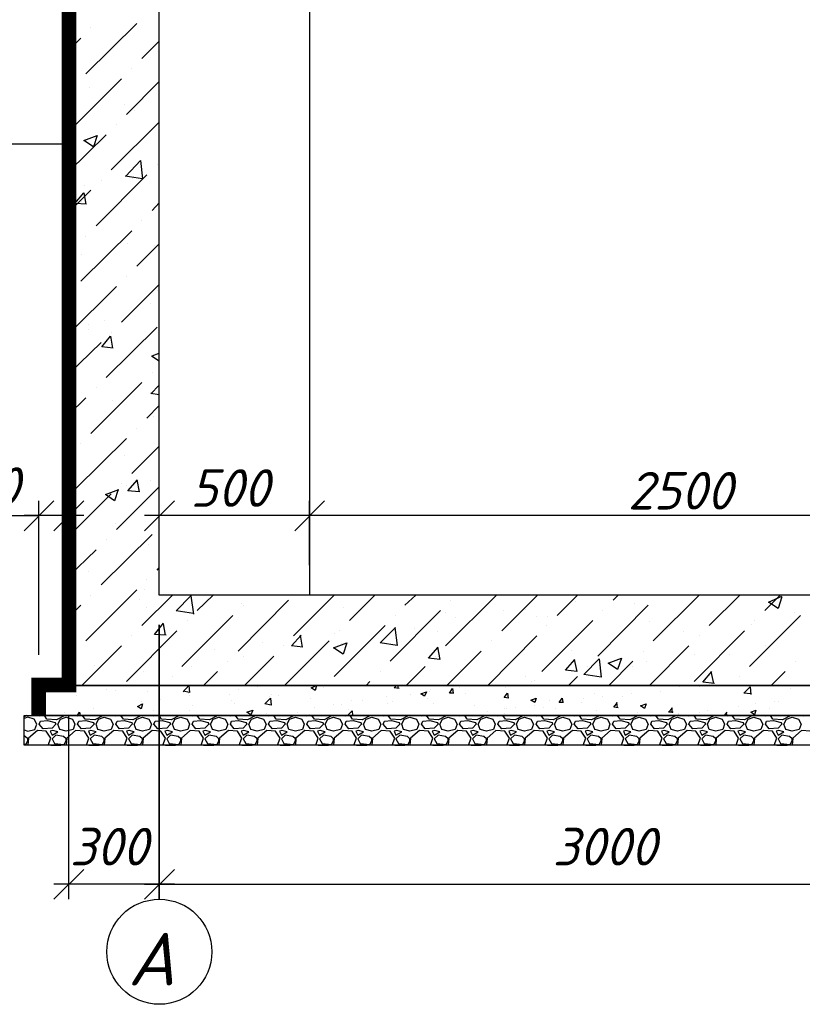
# Model space of a CAD drawing. Extents: x -119078 to 1619993, y 264752 to 340742.
# Tile 190 of 220: x 1063263 to 1068465, y 314120 to 320669. Entities that reach past the tile are written whole.
import ezdxf

# ---------------------------------------------------------------- set-up
doc = ezdxf.new("R2010")
doc.units = 0
doc.header["$MEASUREMENT"] = 0
doc.layers.add('PDF _Геометрия', color=250, linetype='Continuous')
doc.layers.add('PDF _Текст', color=7, linetype='Continuous')
doc.styles.add('PDF ISOCPEUR Italic', font='isocpeui.ttf')

msp = doc.modelspace()

# ---------------------------------------------------------------- linework, layer by layer
at = {"layer": 'PDF _Геометрия', "color": 7, "lineweight": -3}
for points in [[(1070789.583, 323442.326), (1070789.583, 316241.238), (1063588.495, 316241.238), (1063588.495, 323442.326)], [(1063389.523, 316241.238), (1070988.555, 316241.238), (1070988.555, 316042.266), (1063389.523, 316042.266)], [(1063292.154, 316042.266), (1071090.157, 316042.266), (1071090.157, 315843.294), (1063292.154, 315843.294)]]:
    msp.add_lwpolyline(points, close=True, dxfattribs=at)
for points in [[(1070192.667, 323442.326), (1070192.667, 316842.387), (1064189.644, 316842.387), (1064189.644, 323442.326)], [(1065188.737, 323442.326), (1065188.737, 316842.387)], [(1055540.718, 319843.899), (1063588.495, 319843.899)]]:
    msp.add_lwpolyline(points, dxfattribs=at)
at = {"layer": 'PDF _Геометрия', "color": 7, "lineweight": -3, "const_width": 97.369}
msp.add_lwpolyline([(1063590.611, 322841.177), (1063590.611, 316243.355), (1063389.523, 316243.355), (1063389.523, 316042.266)], dxfattribs=at)
at = {"layer": 'PDF _Геометрия', "color": 8, "lineweight": -3, "true_color": 0x767676}
for points in [[(1063702.798, 320309.578), (1064041.473, 320644.02)], [(1063736.665, 320614.386), (1063736.665, 320614.386)], [(1063588.495, 320466.215), (1063668.93, 320546.651)], [(1064075.341, 320411.18), (1064189.644, 320525.483)], [(1063601.195, 320483.149), (1063601.195, 320483.149)], [(1064007.606, 320343.445), (1064007.606, 320343.445)], [(1063601.195, 319937.035), (1063939.871, 320275.71)], [(1063973.738, 320038.637), (1064189.644, 320258.776)], [(1063635.063, 320241.843), (1063635.063, 320241.843)], [(1063728.198, 320216.442), (1063728.198, 320216.442)], [(1063956.804, 320106.372), (1063956.804, 320106.372)], [(1064028.773, 320068.271), (1064028.773, 320068.271)], [(1063872.136, 319670.328), (1064189.644, 319987.836)], [(1063906.003, 319970.902), (1063906.003, 319970.902)], [(1063588.495, 319657.627), (1063838.268, 319903.167)], [(1063969.505, 319627.993), (1064066.874, 319733.829), (1064079.574, 319611.059), (1063965.271, 319627.993)], [(1064176.943, 319704.195), (1064176.943, 319704.195)], [(1063770.533, 319297.785), (1064109.208, 319636.46)], [(1063804.4, 319602.593), (1063804.4, 319602.593)], [(1064011.839, 319611.059), (1064011.839, 319611.059)], [(1063588.495, 319386.687), (1063736.665, 319534.857)], [(1063694.331, 319568.725), (1063694.331, 319568.725)], [(1063707.031, 319441.722), (1063630.829, 319445.955), (1063690.097, 319517.924), (1063702.798, 319441.722)], [(1063673.164, 319458.655), (1063673.164, 319458.655)], [(1063702.798, 319458.655), (1063702.798, 319458.655)], [(1064143.076, 319399.387), (1064189.644, 319450.189)], [(1064075.341, 319331.652), (1064075.341, 319331.652)], [(1063668.93, 318929.475), (1064007.606, 319263.917)], [(1063702.798, 319230.049), (1063702.798, 319230.049)], [(1063588.495, 319119.98), (1063635.063, 319166.548)], [(1063977.972, 319179.248), (1063977.972, 319179.248)], [(1064041.473, 319031.078), (1064189.644, 319179.248)], [(1064160.01, 319170.781), (1064160.01, 319170.781)], [(1063677.397, 319107.28), (1063677.397, 319107.28)], [(1063973.738, 318963.343), (1063973.738, 318963.343)], [(1063588.495, 318578.099), (1063906.003, 318895.607)], [(1063939.871, 318658.535), (1064189.644, 318908.308)], [(1063601.195, 318861.74), (1063601.195, 318861.74)], [(1064181.177, 318870.207), (1064181.177, 318870.207)], [(1064134.609, 318781.304), (1064134.609, 318781.304)], [(1063723.965, 318641.601), (1063723.965, 318641.601)], [(1063825.568, 318671.235), (1063825.568, 318671.235)], [(1063838.268, 318290.225), (1064176.943, 318624.667)], [(1063723.965, 318607.733), (1063723.965, 318607.733)], [(1063884.836, 318484.963), (1063808.634, 318493.43), (1063867.902, 318565.399), (1063880.602, 318484.963)], [(1063872.136, 318590.799), (1063872.136, 318590.799)], [(1063588.495, 318311.392), (1063804.4, 318523.064)], [(1064138.842, 318434.162), (1064189.644, 318400.294)], [(1064143.076, 318434.162), (1064189.644, 318451.096)], [(1064164.243, 318451.096), (1064164.243, 318451.096)], [(1064143.076, 318324.093), (1064143.076, 318324.093)], [(1063736.665, 317917.682), (1064075.341, 318256.357)], [(1064134.609, 318180.155), (1064189.644, 318239.424)], [(1063770.533, 318222.49), (1063770.533, 318222.49)], [(1064134.609, 318184.389), (1064189.644, 318175.922)], [(1063588.495, 318040.452), (1063702.798, 318154.755)], [(1063880.602, 318137.821), (1063880.602, 318137.821)], [(1064109.208, 318019.285), (1064189.644, 318103.953)], [(1064151.543, 318027.751), (1064151.543, 318027.751)], [(1064041.473, 317951.549), (1064041.473, 317951.549)], [(1063635.063, 317549.372), (1063973.738, 317883.814)], [(1063668.93, 317849.947), (1063668.93, 317849.947)], [(1063668.93, 317849.947), (1063668.93, 317849.947)], [(1064007.606, 317650.975), (1064189.644, 317833.013)], [(1063588.495, 317769.511), (1063601.195, 317782.212)], [(1063961.038, 317773.745), (1063961.038, 317773.745)], [(1063939.871, 317583.24), (1063939.871, 317583.24)], [(1063973.738, 317570.54), (1063973.738, 317570.54)], [(1064041.473, 317608.64), (1064058.407, 317528.205), (1063982.205, 317536.672), (1064045.707, 317608.64)], [(1064134.609, 317604.407), (1064134.609, 317604.407)], [(1063588.495, 317231.864), (1063872.136, 317515.505)], [(1063918.703, 317545.139), (1063893.303, 317468.937), (1063834.035, 317511.271), (1063922.937, 317545.139)], [(1063906.003, 317278.432), (1064189.644, 317562.073)], [(1063635.063, 317485.871), (1063635.063, 317485.871)], [(1063901.77, 317316.533), (1063901.77, 317316.533)], [(1063944.104, 317316.533), (1063944.104, 317316.533)], [(1063626.596, 317274.198), (1063626.596, 317274.198)], [(1063804.4, 316910.122), (1064143.076, 317244.564)], [(1063838.268, 317210.697), (1063838.268, 317210.697)], [(1064117.675, 317181.063), (1064117.675, 317181.063)], [(1063588.495, 316965.157), (1063770.533, 317142.962)], [(1063719.732, 316999.025), (1063719.732, 316999.025)], [(1064176.943, 317007.491), (1064189.644, 317024.425)], [(1064109.208, 316943.99), (1064109.208, 316943.99)], [(1063702.798, 316537.579), (1064041.473, 316876.255)], [(1064092.275, 316880.488), (1064092.275, 316880.488)], [(1063609.662, 316816.987), (1063609.662, 316816.987)], [(1063736.665, 316842.387), (1063736.665, 316842.387)], [(1064058.407, 316812.753), (1064058.407, 316812.753)], [(1064075.341, 316639.182), (1064278.546, 316842.387)], [(1064418.25, 316719.617), (1064303.947, 316736.551), (1064401.316, 316838.154), (1064418.25, 316715.384)], [(1064443.65, 316740.785), (1064549.487, 316842.387)], [(1064714.591, 316469.844), (1065049.033, 316808.52)], [(1064735.758, 316783.119), (1064735.758, 316783.119)], [(1064816.194, 316842.387), (1064816.194, 316842.387)], [(1065082.9, 316571.447), (1065353.841, 316842.387)], [(1065455.444, 316673.049), (1065624.781, 316842.387)], [(1065823.753, 316774.652), (1065895.722, 316842.387)], [(1066094.694, 316503.712), (1066433.369, 316842.387)], [(1066128.561, 316808.52), (1066128.561, 316808.52)], [(1066467.237, 316605.314), (1066704.31, 316842.387)], [(1066835.546, 316706.917), (1066971.016, 316842.387)], [(1066958.316, 316800.053), (1066958.316, 316800.053)], [(1067208.089, 316808.52), (1067241.957, 316842.387)], [(1067352.026, 316787.352), (1067352.026, 316787.352)], [(1067474.796, 316537.579), (1067779.604, 316842.387)], [(1067508.664, 316842.387), (1067508.664, 316842.387)], [(1067847.339, 316639.182), (1068050.545, 316842.387)], [(1068215.649, 316740.785), (1068317.252, 316842.387)], [(1068329.952, 316829.687), (1068304.551, 316753.485), (1068241.05, 316795.819), (1068329.952, 316833.92)], [(1063588.495, 316694.217), (1063668.93, 316774.652)], [(1064104.975, 316757.718), (1064104.975, 316757.718)], [(1064748.458, 316774.652), (1064748.458, 316774.652)], [(1065413.109, 316757.718), (1065413.109, 316757.718)], [(1065726.384, 316402.109), (1066060.826, 316740.785)], [(1066094.694, 316728.084), (1066094.694, 316728.084)], [(1066479.937, 316736.551), (1066479.937, 316736.551)], [(1066628.108, 316749.251), (1066628.108, 316749.251)], [(1067106.487, 316435.977), (1067440.929, 316774.652)], [(1067140.354, 316740.785), (1067140.354, 316740.785)], [(1068414.621, 316728.084), (1068414.621, 316728.084)], [(1064236.212, 316575.68), (1064160.01, 316579.914), (1064219.278, 316656.116)], [(1064231.978, 316575.68), (1064219.278, 316651.882)], [(1064342.048, 316368.241), (1064680.723, 316706.917)], [(1064375.915, 316673.049), (1064375.915, 316673.049)], [(1065760.252, 316706.917), (1065760.252, 316706.917)], [(1066158.195, 316694.217), (1066158.195, 316694.217)], [(1066700.076, 316698.45), (1066700.076, 316698.45)], [(1066733.944, 316334.374), (1067072.619, 316673.049)], [(1066772.045, 316698.45), (1066772.045, 316698.45)], [(1067449.396, 316668.816), (1067449.396, 316668.816)], [(1068114.046, 316368.241), (1068452.722, 316706.917)], [(1068147.914, 316673.049), (1068147.914, 316673.049)], [(1063588.495, 316618.015), (1063613.895, 316626.482), (1063588.495, 316562.98)], [(1063973.738, 316266.639), (1064308.18, 316605.314)], [(1065353.841, 316300.506), (1065692.516, 316639.182)], [(1065358.074, 316588.381), (1065358.074, 316588.381)], [(1065387.708, 316605.314), (1065387.708, 316605.314)], [(1065756.018, 316626.482), (1065772.952, 316507.945), (1065658.649, 316524.879), (1065760.252, 316626.482)], [(1065887.255, 316622.248), (1065887.255, 316622.248)], [(1066039.659, 316601.081), (1066039.659, 316601.081)], [(1066767.811, 316639.182), (1066767.811, 316639.182)], [(1067673.768, 316601.081), (1067673.768, 316601.081)], [(1067745.737, 316266.639), (1068080.179, 316605.314)], [(1068126.747, 316643.415), (1068126.747, 316643.415)], [(1064007.606, 316571.447), (1064007.606, 316571.447)], [(1064875.462, 316524.879), (1064875.462, 316524.879)], [(1065023.632, 316241.238), (1065319.973, 316537.579)], [(1065146.402, 316495.245), (1065070.2, 316503.712), (1065133.702, 316575.68)], [(1065142.169, 316495.245), (1065129.468, 316575.68)], [(1065400.409, 316520.645), (1065400.409, 316520.645)], [(1066374.101, 316241.238), (1066700.076, 316571.447)], [(1066399.502, 316537.579), (1066399.502, 316537.579)], [(1067779.604, 316571.447), (1067779.604, 316571.447)], [(1063635.063, 316469.844), (1063635.063, 316469.844)], [(1063677.397, 316241.238), (1063939.871, 316503.712)], [(1064557.953, 316482.544), (1064557.953, 316482.544)], [(1065019.399, 316503.712), (1065019.399, 316503.712)], [(1065146.402, 316495.245), (1065146.402, 316495.245)], [(1066039.659, 316495.245), (1066056.593, 316414.809), (1065980.391, 316423.276), (1066043.892, 316495.245)], [(1066103.16, 316241.238), (1066331.766, 316469.844)], [(1066932.915, 316474.078), (1066932.915, 316474.078)], [(1067407.061, 316469.844), (1067407.061, 316469.844)], [(1067449.396, 316241.238), (1067711.869, 316503.712)], [(1068224.116, 316507.945), (1068224.116, 316507.945)], [(1064646.856, 316402.109), (1064646.856, 316402.109)], [(1064748.458, 316431.743), (1064748.458, 316431.743)], [(1064756.925, 316241.238), (1064951.664, 316435.977)], [(1066026.958, 316435.977), (1066026.958, 316435.977)], [(1066949.849, 316414.809), (1066966.783, 316334.374), (1066890.581, 316342.841), (1066954.083, 316414.809)], [(1067178.455, 316241.238), (1067339.326, 316402.109)], [(1067428.228, 316402.109), (1067428.228, 316402.109)], [(1067745.737, 316444.443), (1067745.737, 316444.443)], [(1067978.576, 316444.443), (1067978.576, 316444.443)], [(1068418.854, 316402.109), (1068418.854, 316402.109)], [(1063757.833, 316376.708), (1063757.833, 316376.708)], [(1064088.041, 316334.374), (1064088.041, 316334.374)], [(1064405.549, 316368.241), (1064405.549, 316368.241)], [(1064485.985, 316241.238), (1064579.121, 316334.374)], [(1065658.649, 316334.374), (1065658.649, 316334.374)], [(1065832.22, 316241.238), (1065959.223, 316368.241)], [(1066192.063, 316347.074), (1066192.063, 316347.074)], [(1067038.752, 316368.241), (1067038.752, 316368.241)], [(1067339.326, 316364.008), (1067339.326, 316364.008)], [(1067881.207, 316253.938), (1067805.005, 316262.405), (1067864.273, 316334.374)], [(1067876.973, 316253.938), (1067860.04, 316334.374)], [(1068257.983, 316241.238), (1068351.119, 316334.374)], [(1064278.546, 316300.506), (1064278.546, 316300.506)], [(1065565.513, 316241.238), (1065590.914, 316266.639)], [(1066623.874, 316300.506), (1066623.874, 316300.506)], [(1066666.209, 316266.639), (1066666.209, 316266.639)], [(1066687.376, 316275.106), (1066687.376, 316275.106)], [(1066911.748, 316241.238), (1066971.016, 316300.506)], [(1068046.311, 316300.506), (1068046.311, 316300.506)], [(1063524.993, 316220.071), (1063524.993, 316220.071)], [(1063571.561, 316224.304), (1063571.561, 316224.304)], [(1063664.697, 316241.238), (1063664.697, 316241.238)], [(1063842.501, 316211.604), (1063842.501, 316211.604)], [(1063897.536, 316207.371), (1063897.536, 316207.371)], [(1064113.442, 316203.137), (1064113.442, 316203.137)], [(1064350.515, 316198.904), (1064388.616, 316241.238), (1064392.849, 316194.67), (1064350.515, 316203.137)], [(1064714.591, 316215.837), (1064714.591, 316215.837)], [(1064841.594, 316232.771), (1064841.594, 316232.771)], [(1065197.203, 316215.837), (1065197.203, 316215.837)], [(1065281.872, 316224.304), (1065281.872, 316224.304)], [(1065785.652, 316220.071), (1065751.785, 316224.304), (1065768.718, 316241.238)], [(1065781.419, 316220.071), (1065777.185, 316241.238)], [(1065988.857, 316198.904), (1065988.857, 316198.904)], [(1065997.324, 316215.837), (1065997.324, 316215.837)], [(1066149.728, 316190.437), (1066120.094, 316190.437), (1066141.261, 316220.071), (1066145.495, 316190.437)], [(1066183.596, 316224.304), (1066183.596, 316224.304)], [(1066492.637, 316224.304), (1066492.637, 316224.304)], [(1067377.427, 316241.238), (1067377.427, 316241.238)], [(1067525.598, 316198.904), (1067525.598, 316198.904)], [(1067648.368, 316232.771), (1067648.368, 316232.771)], [(1067783.838, 316232.771), (1067783.838, 316232.771)], [(1068122.513, 316186.203), (1068075.945, 316190.437), (1068118.28, 316232.771), (1068122.513, 316181.97)], [(1068118.28, 316232.771), (1068118.28, 316232.771)], [(1068389.22, 316220.071), (1068389.22, 316220.071)], [(1063639.296, 316173.503), (1063639.296, 316173.503)], [(1064075.341, 316131.169), (1064075.341, 316131.169)], [(1064202.344, 316148.102), (1064202.344, 316148.102)], [(1064384.382, 316190.437), (1064384.382, 316190.437)], [(1064392.849, 316173.503), (1064392.849, 316173.503)], [(1064655.323, 316177.736), (1064655.323, 316177.736)], [(1064672.256, 316143.869), (1064672.256, 316143.869)], [(1064926.263, 316169.27), (1064926.263, 316169.27)], [(1064934.73, 316181.97), (1064934.73, 316181.97)], [(1064985.531, 316173.503), (1064985.531, 316173.503)], [(1065197.203, 316156.569), (1065197.203, 316156.569)], [(1065468.144, 316143.869), (1065468.144, 316143.869)], [(1065540.112, 316139.635), (1065540.112, 316139.635)], [(1065700.983, 316165.036), (1065700.983, 316165.036)], [(1065739.084, 316135.402), (1065739.084, 316135.402)], [(1065861.854, 316181.97), (1065861.854, 316181.97)], [(1065971.924, 316156.569), (1065971.924, 316156.569)], [(1066225.93, 316186.203), (1066225.93, 316186.203)], [(1066513.805, 316156.569), (1066484.17, 316160.803), (1066505.338, 316190.437), (1066509.571, 316156.569)], [(1066784.745, 316139.635), (1066784.745, 316139.635)], [(1066877.881, 316126.935), (1066848.247, 316126.935), (1066869.414, 316156.569), (1066873.647, 316126.935)], [(1067000.651, 316126.935), (1067000.651, 316126.935)], [(1067009.117, 316152.336), (1067009.117, 316152.336)], [(1067081.086, 316190.437), (1067081.086, 316190.437)], [(1067136.121, 316169.27), (1067136.121, 316169.27)], [(1067241.957, 316093.068), (1067212.323, 316097.301), (1067237.723, 316126.935)], [(1067237.723, 316093.068), (1067233.49, 316126.935)], [(1067267.358, 316165.036), (1067267.358, 316165.036)], [(1067330.859, 316190.437), (1067330.859, 316190.437)], [(1068283.384, 316135.402), (1068283.384, 316135.402)], [(1068304.551, 316135.402), (1068304.551, 316135.402)], [(1063563.094, 316063.433), (1063563.094, 316063.433)], [(1063647.763, 316042.266), (1063660.463, 316063.433), (1063664.697, 316042.266)], [(1063753.599, 316088.834), (1063753.599, 316088.834)], [(1064155.776, 316076.134), (1064155.776, 316076.134)], [(1064392.849, 316071.9), (1064392.849, 316071.9)], [(1064414.016, 316110.001), (1064414.016, 316110.001)], [(1064689.19, 316122.702), (1064689.19, 316122.702)], [(1065108.301, 316063.433), (1065108.301, 316063.433)], [(1065222.604, 316097.301), (1065222.604, 316097.301)], [(1065349.607, 316114.235), (1065349.607, 316114.235)], [(1065404.642, 316114.235), (1065404.642, 316114.235)], [(1065442.743, 316042.266), (1065472.377, 316071.9), (1065476.611, 316042.266)], [(1065446.977, 316080.367), (1065446.977, 316080.367)], [(1065709.45, 316118.468), (1065709.45, 316118.468)], [(1066014.258, 316122.702), (1066014.258, 316122.702)], [(1066285.199, 316110.001), (1066285.199, 316110.001)], [(1066369.867, 316067.667), (1066369.867, 316067.667)], [(1066488.404, 316088.834), (1066488.404, 316088.834)], [(1066496.871, 316084.601), (1066496.871, 316084.601)], [(1066556.139, 316097.301), (1066556.139, 316097.301)], [(1066687.376, 316110.001), (1066687.376, 316110.001)], [(1066746.644, 316093.068), (1066746.644, 316093.068)], [(1066827.079, 316088.834), (1066827.079, 316088.834)], [(1067098.02, 316076.134), (1067098.02, 316076.134)], [(1067368.96, 316063.433), (1067368.96, 316063.433)], [(1067606.033, 316063.433), (1067576.399, 316063.433), (1067601.8, 316093.068)], [(1067601.8, 316059.2), (1067597.566, 316093.068)], [(1067779.604, 316063.433), (1067779.604, 316063.433)], [(1067834.639, 316076.134), (1067834.639, 316076.134)], [(1067948.942, 316042.266), (1067965.876, 316063.433)], [(1068042.078, 316101.534), (1068042.078, 316101.534)], [(1068156.381, 316118.468), (1068156.381, 316118.468)], [(1068245.283, 316088.834), (1068245.283, 316088.834)], [(1063309.087, 316042.266), (1063304.854, 316038.033), (1063292.154, 316029.566)], [(1063292.154, 315944.897), (1063317.554, 315936.43), (1063364.122, 315949.131), (1063376.823, 315982.998), (1063359.889, 316016.866), (1063317.554, 316029.566), (1063292.154, 316021.099)], [(1063338.722, 316042.266), (1063338.722, 316042.266)], [(1063338.722, 316042.266), (1063393.756, 316038.033), (1063397.99, 316042.266)], [(1063563.094, 316042.266), (1063558.861, 316038.033), (1063508.059, 316012.632), (1063444.558, 316016.866), (1063427.624, 316042.266)], [(1063436.091, 316046.5), (1063436.091, 316046.5)], [(1063592.728, 316042.266), (1063592.728, 316042.266)], [(1063592.728, 316042.266), (1063647.763, 316038.033), (1063651.996, 316042.266)], [(1063817.101, 316042.266), (1063812.867, 316038.033), (1063762.066, 316012.632), (1063698.564, 316016.866), (1063681.631, 316042.266)], [(1063846.735, 316042.266), (1063846.735, 316042.266)], [(1063846.735, 316042.266), (1063901.77, 316038.033), (1063906.003, 316042.266)], [(1064071.107, 316042.266), (1064066.874, 316038.033), (1064016.073, 316012.632), (1063952.571, 316016.866), (1063935.637, 316042.266)], [(1064100.741, 316042.266), (1064100.741, 316042.266)], [(1064100.741, 316042.266), (1064155.776, 316038.033), (1064160.01, 316042.266)], [(1064325.114, 316042.266), (1064320.881, 316038.033), (1064270.079, 316012.632), (1064206.578, 316016.866), (1064189.644, 316042.266)], [(1064354.748, 316042.266), (1064354.748, 316042.266)], [(1064354.748, 316042.266), (1064409.783, 316038.033), (1064414.016, 316042.266)], [(1064579.121, 316042.266), (1064574.887, 316038.033), (1064524.086, 316012.632), (1064460.584, 316016.866), (1064443.65, 316042.266)], [(1064608.755, 316042.266), (1064608.755, 316042.266)], [(1064608.755, 316042.266), (1064663.79, 316038.033), (1064668.023, 316042.266)], [(1064833.127, 316042.266), (1064828.894, 316038.033), (1064778.093, 316012.632), (1064714.591, 316016.866), (1064697.657, 316042.266)], [(1064862.761, 316042.266), (1064862.761, 316042.266)], [(1064862.761, 316042.266), (1064917.796, 316038.033), (1064922.03, 316042.266)], [(1064900.862, 316054.967), (1064900.862, 316054.967)], [(1065087.134, 316042.266), (1065082.9, 316038.033), (1065032.099, 316012.632), (1064968.597, 316016.866), (1064951.664, 316042.266)], [(1065116.768, 316042.266), (1065116.768, 316042.266)], [(1065116.768, 316042.266), (1065171.803, 316038.033), (1065176.036, 316042.266)], [(1065188.737, 316050.733), (1065188.737, 316050.733)], [(1065341.141, 316042.266), (1065336.907, 316038.033), (1065286.106, 316012.632), (1065222.604, 316016.866), (1065205.67, 316042.266)], [(1065370.775, 316042.266), (1065370.775, 316042.266)], [(1065370.775, 316042.266), (1065425.809, 316038.033), (1065430.043, 316042.266)], [(1065595.147, 316042.266), (1065590.914, 316038.033), (1065540.112, 316012.632), (1065476.611, 316016.866), (1065459.677, 316042.266)], [(1065624.781, 316042.266), (1065624.781, 316042.266)], [(1065624.781, 316042.266), (1065679.816, 316038.033), (1065684.05, 316042.266)], [(1065849.154, 316042.266), (1065844.92, 316038.033), (1065794.119, 316012.632), (1065730.617, 316016.866), (1065713.684, 316042.266)], [(1065878.788, 316042.266), (1065878.788, 316042.266)], [(1065878.788, 316042.266), (1065933.823, 316038.033), (1065938.056, 316042.266)], [(1066103.16, 316042.266), (1066098.927, 316038.033), (1066048.126, 316012.632), (1065984.624, 316016.866), (1065967.69, 316042.266)], [(1066132.795, 316042.266), (1066132.795, 316042.266)], [(1066132.795, 316042.266), (1066187.829, 316038.033), (1066192.063, 316042.266)], [(1066357.167, 316042.266), (1066352.934, 316038.033), (1066302.132, 316012.632), (1066238.631, 316016.866), (1066221.697, 316042.266)], [(1066386.801, 316042.266), (1066386.801, 316042.266)], [(1066386.801, 316042.266), (1066441.836, 316038.033), (1066446.069, 316042.266)], [(1066611.174, 316042.266), (1066606.94, 316038.033), (1066556.139, 316012.632), (1066492.637, 316016.866), (1066475.704, 316042.266)], [(1066484.17, 316054.967), (1066484.17, 316054.967)], [(1066640.808, 316042.266), (1066640.808, 316042.266)], [(1066640.808, 316042.266), (1066695.843, 316038.033), (1066700.076, 316042.266)], [(1066865.18, 316042.266), (1066860.947, 316038.033), (1066810.146, 316012.632), (1066746.644, 316016.866), (1066729.71, 316042.266)], [(1066894.814, 316042.266), (1066894.814, 316042.266)], [(1066894.814, 316042.266), (1066949.849, 316038.033), (1066954.083, 316042.266)], [(1067119.187, 316042.266), (1067114.954, 316038.033), (1067064.152, 316012.632), (1067000.651, 316016.866), (1066983.717, 316042.266)], [(1067148.821, 316042.266), (1067148.821, 316042.266)], [(1067148.821, 316042.266), (1067203.856, 316038.033), (1067208.089, 316042.266)], [(1067373.194, 316042.266), (1067368.96, 316038.033), (1067318.159, 316012.632), (1067254.657, 316016.866), (1067237.723, 316042.266)], [(1067402.828, 316042.266), (1067402.828, 316042.266)], [(1067402.828, 316042.266), (1067457.863, 316038.033), (1067462.096, 316042.266)], [(1067627.2, 316042.266), (1067622.967, 316038.033), (1067572.166, 316012.632), (1067508.664, 316016.866), (1067491.73, 316042.266)], [(1067639.901, 316054.967), (1067639.901, 316054.967)], [(1067644.134, 316050.733), (1067644.134, 316050.733)], [(1067656.834, 316042.266), (1067656.834, 316042.266)], [(1067656.834, 316042.266), (1067711.869, 316038.033), (1067716.103, 316042.266)], [(1067881.207, 316042.266), (1067876.973, 316038.033), (1067826.172, 316012.632), (1067762.671, 316016.866), (1067745.737, 316042.266)], [(1067910.841, 316042.266), (1067910.841, 316042.266)], [(1067910.841, 316042.266), (1067965.876, 316038.033), (1067970.109, 316042.266)], [(1067965.876, 316042.266), (1067961.642, 316059.2)], [(1068135.214, 316042.266), (1068130.98, 316038.033), (1068080.179, 316012.632), (1068016.677, 316016.866), (1067999.743, 316042.266)], [(1068164.848, 316042.266), (1068164.848, 316042.266)], [(1068164.848, 316042.266), (1068219.882, 316038.033), (1068224.116, 316042.266)], [(1068389.22, 316042.266), (1068384.987, 316038.033), (1068334.185, 316012.632), (1068270.684, 316016.866), (1068253.75, 316042.266)], [(1068418.854, 316042.266), (1068418.854, 316042.266)], [(1068418.854, 316042.266), (1068473.889, 316038.033), (1068478.123, 316042.266)], [(1063453.025, 315843.294), (1063469.958, 315889.862), (1063440.324, 315936.43), (1063381.056, 315940.664), (1063321.788, 315889.862), (1063317.554, 315843.294)], [(1063707.031, 315843.294), (1063723.965, 315889.862), (1063694.331, 315936.43), (1063635.063, 315940.664), (1063575.794, 315889.862), (1063571.561, 315843.294)], [(1063961.038, 315843.294), (1063977.972, 315889.862), (1063948.337, 315936.43), (1063889.069, 315940.664), (1063829.801, 315889.862), (1063825.568, 315843.294)], [(1064215.044, 315843.294), (1064231.978, 315889.862), (1064202.344, 315936.43), (1064143.076, 315940.664), (1064083.808, 315889.862), (1064079.574, 315843.294)], [(1064469.051, 315843.294), (1064485.985, 315889.862), (1064456.351, 315936.43), (1064397.083, 315940.664), (1064337.814, 315889.862), (1064333.581, 315843.294)], [(1064723.058, 315843.294), (1064739.992, 315889.862), (1064710.357, 315936.43), (1064651.089, 315940.664), (1064591.821, 315889.862), (1064587.588, 315843.294)], [(1064977.064, 315843.294), (1064993.998, 315889.862), (1064964.364, 315936.43), (1064905.096, 315940.664), (1064845.828, 315889.862), (1064841.594, 315843.294)], [(1065231.071, 315843.294), (1065248.005, 315889.862), (1065218.371, 315936.43), (1065159.102, 315940.664), (1065099.834, 315889.862), (1065095.601, 315843.294)], [(1065485.078, 315843.294), (1065502.011, 315889.862), (1065472.377, 315936.43), (1065413.109, 315940.664), (1065353.841, 315889.862), (1065349.607, 315843.294)], [(1065739.084, 315843.294), (1065756.018, 315889.862), (1065726.384, 315936.43), (1065667.116, 315940.664), (1065607.848, 315889.862), (1065603.614, 315843.294)], [(1065993.091, 315843.294), (1066010.025, 315889.862), (1065980.391, 315936.43), (1065921.122, 315940.664), (1065861.854, 315889.862), (1065857.621, 315843.294)], [(1066247.098, 315843.294), (1066264.031, 315889.862), (1066234.397, 315936.43), (1066175.129, 315940.664), (1066115.861, 315889.862), (1066111.627, 315843.294)], [(1066501.104, 315843.294), (1066518.038, 315889.862), (1066488.404, 315936.43), (1066429.136, 315940.664), (1066369.867, 315889.862), (1066365.634, 315843.294)], [(1066755.111, 315843.294), (1066772.045, 315889.862), (1066742.411, 315936.43), (1066683.142, 315940.664), (1066623.874, 315889.862), (1066619.641, 315843.294)], [(1067009.117, 315843.294), (1067026.051, 315889.862), (1066996.417, 315936.43), (1066937.149, 315940.664), (1066877.881, 315889.862), (1066873.647, 315843.294)], [(1067263.124, 315843.294), (1067280.058, 315889.862), (1067250.424, 315936.43), (1067191.156, 315940.664), (1067131.887, 315889.862), (1067127.654, 315843.294)], [(1067517.131, 315843.294), (1067534.065, 315889.862), (1067504.43, 315936.43), (1067445.162, 315940.664), (1067385.894, 315889.862), (1067381.661, 315843.294)], [(1067771.137, 315843.294), (1067788.071, 315889.862), (1067758.437, 315936.43), (1067699.169, 315940.664), (1067639.901, 315889.862), (1067635.667, 315843.294)], [(1068025.144, 315843.294), (1068042.078, 315889.862), (1068012.444, 315936.43), (1067953.175, 315940.664), (1067893.907, 315889.862), (1067889.674, 315843.294)], [(1068279.151, 315843.294), (1068296.084, 315889.862), (1068266.45, 315936.43), (1068207.182, 315940.664), (1068147.914, 315889.862), (1068143.68, 315843.294)], [(1068533.157, 315843.294), (1068550.091, 315889.862), (1068520.457, 315936.43), (1068461.189, 315940.664), (1068401.921, 315889.862), (1068397.687, 315843.294)], [(1063292.154, 315851.761), (1063304.854, 315847.528), (1063317.554, 315872.929), (1063317.554, 315885.629), (1063300.621, 315902.563), (1063292.154, 315906.796)], [(1063469.958, 315843.294), (1063469.958, 315843.294)], [(1063469.958, 315843.294), (1063537.693, 315843.294)], [(1063537.693, 315843.294), (1063537.693, 315843.294)], [(1063723.965, 315843.294), (1063723.965, 315843.294)], [(1063723.965, 315843.294), (1063791.7, 315843.294)], [(1063791.7, 315843.294), (1063791.7, 315843.294)], [(1063977.972, 315843.294), (1063977.972, 315843.294)], [(1063977.972, 315843.294), (1064045.707, 315843.294)], [(1064045.707, 315843.294), (1064045.707, 315843.294)], [(1064231.978, 315843.294), (1064231.978, 315843.294)], [(1064231.978, 315843.294), (1064299.713, 315843.294)], [(1064299.713, 315843.294), (1064299.713, 315843.294)], [(1064485.985, 315843.294), (1064485.985, 315843.294)], [(1064485.985, 315843.294), (1064553.72, 315843.294)], [(1064553.72, 315843.294), (1064553.72, 315843.294)], [(1064739.992, 315843.294), (1064739.992, 315843.294)], [(1064739.992, 315843.294), (1064807.727, 315843.294)], [(1064807.727, 315843.294), (1064807.727, 315843.294)], [(1064993.998, 315843.294), (1064993.998, 315843.294)], [(1064993.998, 315843.294), (1065061.733, 315843.294)], [(1065061.733, 315843.294), (1065061.733, 315843.294)], [(1065248.005, 315843.294), (1065248.005, 315843.294)], [(1065248.005, 315843.294), (1065315.74, 315843.294)], [(1065315.74, 315843.294), (1065315.74, 315843.294)], [(1065502.011, 315843.294), (1065502.011, 315843.294)], [(1065502.011, 315843.294), (1065569.747, 315843.294)], [(1065569.747, 315843.294), (1065569.747, 315843.294)], [(1065756.018, 315843.294), (1065756.018, 315843.294)], [(1065756.018, 315843.294), (1065823.753, 315843.294)], [(1065823.753, 315843.294), (1065823.753, 315843.294)], [(1066010.025, 315843.294), (1066010.025, 315843.294)], [(1066010.025, 315843.294), (1066077.76, 315843.294)], [(1066077.76, 315843.294), (1066077.76, 315843.294)], [(1066264.031, 315843.294), (1066264.031, 315843.294)], [(1066264.031, 315843.294), (1066331.766, 315843.294)], [(1066331.766, 315843.294), (1066331.766, 315843.294)], [(1066518.038, 315843.294), (1066518.038, 315843.294)], [(1066518.038, 315843.294), (1066585.773, 315843.294)], [(1066585.773, 315843.294), (1066585.773, 315843.294)], [(1066772.045, 315843.294), (1066772.045, 315843.294)], [(1066772.045, 315843.294), (1066839.78, 315843.294)], [(1066839.78, 315843.294), (1066839.78, 315843.294)], [(1067026.051, 315843.294), (1067026.051, 315843.294)], [(1067026.051, 315843.294), (1067093.786, 315843.294)], [(1067093.786, 315843.294), (1067093.786, 315843.294)], [(1067280.058, 315843.294), (1067280.058, 315843.294)], [(1067280.058, 315843.294), (1067347.793, 315843.294)], [(1067347.793, 315843.294), (1067347.793, 315843.294)], [(1067534.065, 315843.294), (1067534.065, 315843.294)], [(1067534.065, 315843.294), (1067601.8, 315843.294)], [(1067601.8, 315843.294), (1067601.8, 315843.294)], [(1067788.071, 315843.294), (1067788.071, 315843.294)], [(1067788.071, 315843.294), (1067855.806, 315843.294)], [(1067855.806, 315843.294), (1067855.806, 315843.294)], [(1068042.078, 315843.294), (1068042.078, 315843.294)], [(1068042.078, 315843.294), (1068109.813, 315843.294)], [(1068109.813, 315843.294), (1068109.813, 315843.294)], [(1068296.084, 315843.294), (1068296.084, 315843.294)], [(1068296.084, 315843.294), (1068363.82, 315843.294)], [(1068363.82, 315843.294), (1068363.82, 315843.294)]]:
    msp.add_lwpolyline(points, dxfattribs=at)
for points in [[(1063779, 319898.934), (1063753.599, 319822.732), (1063690.097, 319865.066)], [(1065438.51, 316524.879), (1065413.109, 316448.677), (1065349.607, 316491.011)], [(1067127.654, 316296.273), (1067013.351, 316313.207), (1067114.954, 316419.043)], [(1067263.124, 316423.276), (1067237.723, 316347.074), (1067174.222, 316389.409)], [(1065235.304, 316241.238), (1065226.838, 316207.371), (1065201.437, 316224.304)], [(1065967.69, 316198.904), (1065954.99, 316169.27), (1065929.589, 316186.203)], [(1064934.73, 316110.001), (1064892.395, 316118.468), (1064930.496, 316156.569)], [(1066695.843, 316156.569), (1066687.376, 316126.935), (1066661.975, 316143.869)], [(1064079.574, 316118.468), (1064071.107, 316084.601), (1064045.707, 316101.534)], [(1064811.96, 316076.134), (1064799.26, 316046.5), (1064773.859, 316063.433)], [(1067428.228, 316118.468), (1067415.528, 316088.834), (1067390.127, 316105.768)], [(1068156.381, 316076.134), (1068147.914, 316046.5), (1068122.513, 316063.433)], [(1063402.223, 316004.165), (1063448.791, 316008.399), (1063499.592, 315995.698), (1063503.826, 315982.998), (1063478.425, 315957.597), (1063419.157, 315953.364), (1063393.756, 315982.998)], [(1063529.227, 315949.131), (1063516.526, 315982.998), (1063533.46, 316016.866), (1063571.561, 316029.566), (1063613.895, 316016.866), (1063630.829, 315982.998), (1063618.129, 315949.131), (1063571.561, 315936.43)], [(1063656.23, 316004.165), (1063702.798, 316008.399), (1063753.599, 315995.698), (1063757.833, 315982.998), (1063732.432, 315957.597), (1063673.164, 315953.364), (1063647.763, 315982.998)], [(1063783.233, 315949.131), (1063770.533, 315982.998), (1063787.467, 316016.866), (1063825.568, 316029.566), (1063867.902, 316016.866), (1063884.836, 315982.998), (1063872.136, 315949.131), (1063825.568, 315936.43)], [(1063910.236, 316004.165), (1063956.804, 316008.399), (1064007.606, 315995.698), (1064011.839, 315982.998), (1063986.438, 315957.597), (1063927.17, 315953.364), (1063901.77, 315982.998)], [(1064037.24, 315949.131), (1064024.539, 315982.998), (1064041.473, 316016.866), (1064079.574, 316029.566), (1064121.909, 316016.866), (1064138.842, 315982.998), (1064126.142, 315949.131), (1064079.574, 315936.43)], [(1064164.243, 316004.165), (1064210.811, 316008.399), (1064261.612, 315995.698), (1064265.846, 315982.998), (1064240.445, 315957.597), (1064181.177, 315953.364), (1064155.776, 315982.998)], [(1064291.246, 315949.131), (1064278.546, 315982.998), (1064295.48, 316016.866), (1064333.581, 316029.566), (1064375.915, 316016.866), (1064392.849, 315982.998), (1064380.149, 315949.131), (1064333.581, 315936.43)], [(1064418.25, 316004.165), (1064464.818, 316008.399), (1064515.619, 315995.698), (1064519.852, 315982.998), (1064494.452, 315957.597), (1064435.184, 315953.364), (1064409.783, 315982.998)], [(1064545.253, 315949.131), (1064532.553, 315982.998), (1064549.487, 316016.866), (1064587.588, 316029.566), (1064629.922, 316016.866), (1064646.856, 315982.998), (1064634.155, 315949.131), (1064587.588, 315936.43)], [(1064672.256, 316004.165), (1064718.824, 316008.399), (1064769.626, 315995.698), (1064773.859, 315982.998), (1064748.458, 315957.597), (1064689.19, 315953.364), (1064663.79, 315982.998)], [(1064799.26, 315949.131), (1064786.559, 315982.998), (1064803.493, 316016.866), (1064841.594, 316029.566), (1064883.929, 316016.866), (1064900.862, 315982.998), (1064888.162, 315949.131), (1064841.594, 315936.43)], [(1064926.263, 316004.165), (1064972.831, 316008.399), (1065023.632, 315995.698), (1065027.866, 315982.998), (1065002.465, 315957.597), (1064943.197, 315953.364), (1064917.796, 315982.998)], [(1065053.266, 315949.131), (1065040.566, 315982.998), (1065057.5, 316016.866), (1065095.601, 316029.566), (1065137.935, 316016.866), (1065154.869, 315982.998), (1065142.169, 315949.131), (1065095.601, 315936.43)], [(1065180.27, 316004.165), (1065226.838, 316008.399), (1065277.639, 315995.698), (1065281.872, 315982.998), (1065256.472, 315957.597), (1065197.203, 315953.364), (1065171.803, 315982.998)], [(1065307.273, 315949.131), (1065294.573, 315982.998), (1065311.506, 316016.866), (1065349.607, 316029.566), (1065391.942, 316016.866), (1065408.876, 315982.998), (1065396.175, 315949.131), (1065349.607, 315936.43)], [(1065434.276, 316004.165), (1065480.844, 316008.399), (1065531.646, 315995.698), (1065535.879, 315982.998), (1065510.478, 315957.597), (1065451.21, 315953.364), (1065425.809, 315982.998)], [(1065561.28, 315949.131), (1065548.579, 315982.998), (1065565.513, 316016.866), (1065603.614, 316029.566), (1065645.949, 316016.866), (1065662.882, 315982.998), (1065650.182, 315949.131), (1065603.614, 315936.43)], [(1065688.283, 316004.165), (1065734.851, 316008.399), (1065785.652, 315995.698), (1065789.886, 315982.998), (1065764.485, 315957.597), (1065705.217, 315953.364), (1065679.816, 315982.998)], [(1065815.286, 315949.131), (1065802.586, 315982.998), (1065819.52, 316016.866), (1065857.621, 316029.566), (1065899.955, 316016.866), (1065916.889, 315982.998), (1065904.189, 315949.131), (1065857.621, 315936.43)], [(1065942.29, 316004.165), (1065988.857, 316008.399), (1066039.659, 315995.698), (1066043.892, 315982.998), (1066018.492, 315957.597), (1065959.223, 315953.364), (1065933.823, 315982.998)], [(1066069.293, 315949.131), (1066056.593, 315982.998), (1066073.526, 316016.866), (1066111.627, 316029.566), (1066153.962, 316016.866), (1066170.896, 315982.998), (1066158.195, 315949.131), (1066111.627, 315936.43)], [(1066196.296, 316004.165), (1066242.864, 316008.399), (1066293.665, 315995.698), (1066297.899, 315982.998), (1066272.498, 315957.597), (1066213.23, 315953.364), (1066187.829, 315982.998)], [(1066323.3, 315949.131), (1066310.599, 315982.998), (1066327.533, 316016.866), (1066365.634, 316029.566), (1066407.968, 316016.866), (1066424.902, 315982.998), (1066412.202, 315949.131), (1066365.634, 315936.43)], [(1066450.303, 316004.165), (1066496.871, 316008.399), (1066547.672, 315995.698), (1066551.906, 315982.998), (1066526.505, 315957.597), (1066467.237, 315953.364), (1066441.836, 315982.998)], [(1066577.306, 315949.131), (1066564.606, 315982.998), (1066581.54, 316016.866), (1066619.641, 316029.566), (1066661.975, 316016.866), (1066678.909, 315982.998), (1066666.209, 315949.131), (1066619.641, 315936.43)], [(1066704.31, 316004.165), (1066750.877, 316008.399), (1066801.679, 315995.698), (1066805.912, 315982.998), (1066780.512, 315957.597), (1066721.243, 315953.364), (1066695.843, 315982.998)], [(1066831.313, 315949.131), (1066818.613, 315982.998), (1066835.546, 316016.866), (1066873.647, 316029.566), (1066915.982, 316016.866), (1066932.915, 315982.998), (1066920.215, 315949.131), (1066873.647, 315936.43)], [(1066958.316, 316004.165), (1067004.884, 316008.399), (1067055.685, 315995.698), (1067059.919, 315982.998), (1067034.518, 315957.597), (1066975.25, 315953.364), (1066949.849, 315982.998)], [(1067085.319, 315949.131), (1067072.619, 315982.998), (1067089.553, 316016.866), (1067127.654, 316029.566), (1067169.988, 316016.866), (1067186.922, 315982.998), (1067174.222, 315949.131), (1067127.654, 315936.43)], [(1067212.323, 316004.165), (1067258.891, 316008.399), (1067309.692, 315995.698), (1067313.925, 315982.998), (1067288.525, 315957.597), (1067229.257, 315953.364), (1067203.856, 315982.998)], [(1067339.326, 315949.131), (1067326.626, 315982.998), (1067343.56, 316016.866), (1067381.661, 316029.566), (1067423.995, 316016.866), (1067440.929, 315982.998), (1067428.228, 315949.131), (1067381.661, 315936.43)], [(1067466.329, 316004.165), (1067512.897, 316008.399), (1067563.699, 315995.698), (1067567.932, 315982.998), (1067542.531, 315957.597), (1067483.263, 315953.364), (1067457.863, 315982.998)], [(1067593.333, 315949.131), (1067580.632, 315982.998), (1067597.566, 316016.866), (1067635.667, 316029.566), (1067678.002, 316016.866), (1067694.935, 315982.998), (1067682.235, 315949.131), (1067635.667, 315936.43)], [(1067720.336, 316004.165), (1067766.904, 316008.399), (1067817.705, 315995.698), (1067821.939, 315982.998), (1067796.538, 315957.597), (1067737.27, 315953.364), (1067711.869, 315982.998)], [(1067847.339, 315949.131), (1067834.639, 315982.998), (1067851.573, 316016.866), (1067889.674, 316029.566), (1067932.008, 316016.866), (1067948.942, 315982.998), (1067936.242, 315949.131), (1067889.674, 315936.43)], [(1067974.343, 316004.165), (1068020.911, 316008.399), (1068071.712, 315995.698), (1068075.945, 315982.998), (1068050.545, 315957.597), (1067991.276, 315953.364), (1067965.876, 315982.998)], [(1068101.346, 315949.131), (1068088.646, 315982.998), (1068105.579, 316016.866), (1068143.68, 316029.566), (1068186.015, 316016.866), (1068202.949, 315982.998), (1068190.248, 315949.131), (1068143.68, 315936.43)], [(1068228.349, 316004.165), (1068274.917, 316008.399), (1068325.719, 315995.698), (1068329.952, 315982.998), (1068304.551, 315957.597), (1068245.283, 315953.364), (1068219.882, 315982.998)], [(1068355.353, 315949.131), (1068342.652, 315982.998), (1068359.586, 316016.866), (1068397.687, 316029.566), (1068440.022, 316016.866), (1068456.955, 315982.998), (1068444.255, 315949.131), (1068397.687, 315936.43)], [(1063482.659, 315940.664), (1063465.725, 315936.43), (1063478.425, 315911.03), (1063516.526, 315932.197)], [(1063736.665, 315940.664), (1063719.732, 315936.43), (1063732.432, 315911.03), (1063770.533, 315932.197)], [(1063990.672, 315940.664), (1063973.738, 315936.43), (1063986.438, 315911.03), (1064024.539, 315932.197)], [(1064244.679, 315940.664), (1064227.745, 315936.43), (1064240.445, 315911.03), (1064278.546, 315932.197)], [(1064498.685, 315940.664), (1064481.751, 315936.43), (1064494.452, 315911.03), (1064532.553, 315932.197)], [(1064752.692, 315940.664), (1064735.758, 315936.43), (1064748.458, 315911.03), (1064786.559, 315932.197)], [(1065006.698, 315940.664), (1064989.765, 315936.43), (1065002.465, 315911.03), (1065040.566, 315932.197)], [(1065260.705, 315940.664), (1065243.771, 315936.43), (1065256.472, 315911.03), (1065294.573, 315932.197)], [(1065514.712, 315940.664), (1065497.778, 315936.43), (1065510.478, 315911.03), (1065548.579, 315932.197)], [(1065768.718, 315940.664), (1065751.785, 315936.43), (1065764.485, 315911.03), (1065802.586, 315932.197)], [(1066022.725, 315940.664), (1066005.791, 315936.43), (1066018.492, 315911.03), (1066056.593, 315932.197)], [(1066276.732, 315940.664), (1066259.798, 315936.43), (1066272.498, 315911.03), (1066310.599, 315932.197)], [(1066530.738, 315940.664), (1066513.805, 315936.43), (1066526.505, 315911.03), (1066564.606, 315932.197)], [(1066784.745, 315940.664), (1066767.811, 315936.43), (1066780.512, 315911.03), (1066818.613, 315932.197)], [(1067038.752, 315940.664), (1067021.818, 315936.43), (1067034.518, 315911.03), (1067072.619, 315932.197)], [(1067292.758, 315940.664), (1067275.824, 315936.43), (1067288.525, 315911.03), (1067326.626, 315932.197)], [(1067546.765, 315940.664), (1067529.831, 315936.43), (1067542.531, 315911.03), (1067580.632, 315932.197)], [(1067800.772, 315940.664), (1067783.838, 315936.43), (1067796.538, 315911.03), (1067834.639, 315932.197)], [(1068054.778, 315940.664), (1068037.844, 315936.43), (1068050.545, 315911.03), (1068088.646, 315932.197)], [(1068308.785, 315940.664), (1068291.851, 315936.43), (1068304.551, 315911.03), (1068342.652, 315932.197)], [(1063571.561, 315885.629), (1063554.627, 315902.563), (1063503.826, 315911.03), (1063478.425, 315885.629), (1063495.359, 315855.995), (1063558.861, 315847.528), (1063571.561, 315872.929)], [(1063825.568, 315885.629), (1063808.634, 315902.563), (1063757.833, 315911.03), (1063732.432, 315885.629), (1063749.366, 315855.995), (1063812.867, 315847.528), (1063825.568, 315872.929)], [(1064079.574, 315885.629), (1064062.64, 315902.563), (1064011.839, 315911.03), (1063986.438, 315885.629), (1064003.372, 315855.995), (1064066.874, 315847.528), (1064079.574, 315872.929)], [(1064333.581, 315885.629), (1064316.647, 315902.563), (1064265.846, 315911.03), (1064240.445, 315885.629), (1064257.379, 315855.995), (1064320.881, 315847.528), (1064333.581, 315872.929)], [(1064587.588, 315885.629), (1064570.654, 315902.563), (1064519.852, 315911.03), (1064494.452, 315885.629), (1064511.386, 315855.995), (1064574.887, 315847.528), (1064587.588, 315872.929)], [(1064841.594, 315885.629), (1064824.66, 315902.563), (1064773.859, 315911.03), (1064748.458, 315885.629), (1064765.392, 315855.995), (1064828.894, 315847.528), (1064841.594, 315872.929)], [(1065095.601, 315885.629), (1065078.667, 315902.563), (1065027.866, 315911.03), (1065002.465, 315885.629), (1065019.399, 315855.995), (1065082.9, 315847.528), (1065095.601, 315872.929)], [(1065349.607, 315885.629), (1065332.674, 315902.563), (1065281.872, 315911.03), (1065256.472, 315885.629), (1065273.405, 315855.995), (1065336.907, 315847.528), (1065349.607, 315872.929)], [(1065603.614, 315885.629), (1065586.68, 315902.563), (1065535.879, 315911.03), (1065510.478, 315885.629), (1065527.412, 315855.995), (1065590.914, 315847.528), (1065603.614, 315872.929)], [(1065857.621, 315885.629), (1065840.687, 315902.563), (1065789.886, 315911.03), (1065764.485, 315885.629), (1065781.419, 315855.995), (1065844.92, 315847.528), (1065857.621, 315872.929)], [(1066111.627, 315885.629), (1066094.694, 315902.563), (1066043.892, 315911.03), (1066018.492, 315885.629), (1066035.425, 315855.995), (1066098.927, 315847.528), (1066111.627, 315872.929)], [(1066365.634, 315885.629), (1066348.7, 315902.563), (1066297.899, 315911.03), (1066272.498, 315885.629), (1066289.432, 315855.995), (1066352.934, 315847.528), (1066365.634, 315872.929)], [(1066619.641, 315885.629), (1066602.707, 315902.563), (1066551.906, 315911.03), (1066526.505, 315885.629), (1066543.439, 315855.995), (1066606.94, 315847.528), (1066619.641, 315872.929)], [(1066873.647, 315885.629), (1066856.713, 315902.563), (1066805.912, 315911.03), (1066780.512, 315885.629), (1066797.445, 315855.995), (1066860.947, 315847.528), (1066873.647, 315872.929)], [(1067127.654, 315885.629), (1067110.72, 315902.563), (1067059.919, 315911.03), (1067034.518, 315885.629), (1067051.452, 315855.995), (1067114.954, 315847.528), (1067127.654, 315872.929)], [(1067381.661, 315885.629), (1067364.727, 315902.563), (1067313.925, 315911.03), (1067288.525, 315885.629), (1067305.459, 315855.995), (1067368.96, 315847.528), (1067381.661, 315872.929)], [(1067635.667, 315885.629), (1067618.733, 315902.563), (1067567.932, 315911.03), (1067542.531, 315885.629), (1067559.465, 315855.995), (1067622.967, 315847.528), (1067635.667, 315872.929)], [(1067889.674, 315885.629), (1067872.74, 315902.563), (1067821.939, 315911.03), (1067796.538, 315885.629), (1067813.472, 315855.995), (1067876.973, 315847.528), (1067889.674, 315872.929)], [(1068143.68, 315885.629), (1068126.747, 315902.563), (1068075.945, 315911.03), (1068050.545, 315885.629), (1068067.478, 315855.995), (1068130.98, 315847.528), (1068143.68, 315872.929)], [(1068397.687, 315885.629), (1068380.753, 315902.563), (1068329.952, 315911.03), (1068304.551, 315885.629), (1068321.485, 315855.995), (1068384.987, 315847.528), (1068397.687, 315872.929)]]:
    msp.add_lwpolyline(points, close=True, dxfattribs=at)
at = {"layer": 'PDF _Геометрия', "color": 251, "lineweight": -3, "true_color": 0x535353}
for points in [[(1063491.126, 317468.937), (1063292.154, 317269.965)], [(1063389.523, 316444.443), (1063389.523, 317468.937)], [(1063491.126, 317269.965), (1063690.097, 317468.937)], [(1063588.495, 316444.443), (1063588.495, 317468.937)], [(1064291.246, 317468.937), (1064092.275, 317269.965)], [(1064189.644, 317041.359), (1064189.644, 317468.937)], [(1062593.635, 317371.568), (1063389.523, 317371.568)], [(1063690.097, 317371.568), (1063292.154, 317371.568)], [(1065290.339, 317371.568), (1064092.275, 317371.568)], [(1070290.037, 317371.568), (1065091.367, 317371.568)], [(1063588.495, 316042.266), (1063588.495, 314818.801)], [(1063690.097, 315017.773), (1063491.126, 314818.801)], [(1064291.246, 314920.404), (1063491.126, 314920.404)], [(1064092.275, 314920.404), (1070290.037, 314920.404)]]:
    msp.add_lwpolyline(points, dxfattribs=at)
for points in [[(1065290.339, 317468.937), (1065091.367, 317269.965)], [(1065188.737, 317468.937), (1065188.737, 317041.359)], [(1064189.644, 314818.801), (1064189.644, 316643.415)], [(1064291.246, 315017.773), (1064092.275, 314818.801)]]:
    msp.add_lwpolyline(points, close=True, dxfattribs=at)
at = {"layer": 'PDF _Геометрия', "color": 1, "lineweight": -3}
msp.add_circle((1064191.76, 314469.542), 349.259, dxfattribs=at)

# ---------------------------------------------------------------- texts
at = {"layer": 'PDF _Текст', "color": 251, "lineweight": 30, "true_color": 0x535353, "char_height": 249.9795, "attachment_point": 7, "style": 'PDF ISOCPEUR Italic'}
for s, insert in [('100', (1062794.456, 317442.025)), ('500', (1064397.083, 317429.247)), ('2500', (1067305.459, 317411.458)), ('300', (1063596.962, 315044.001)), ('3000', (1066805.912, 315044.001))]:
    msp.add_mtext(s, dxfattribs=dict(at, insert=insert))
at = {"layer": 'PDF _Текст', "lineweight": 30, "insert": (1063982.205, 314245.245), "char_height": 349.971, "attachment_point": 7, "style": 'PDF ISOCPEUR Italic'}
msp.add_mtext('А', dxfattribs=at)

doc.saveas('drawing.dxf')
